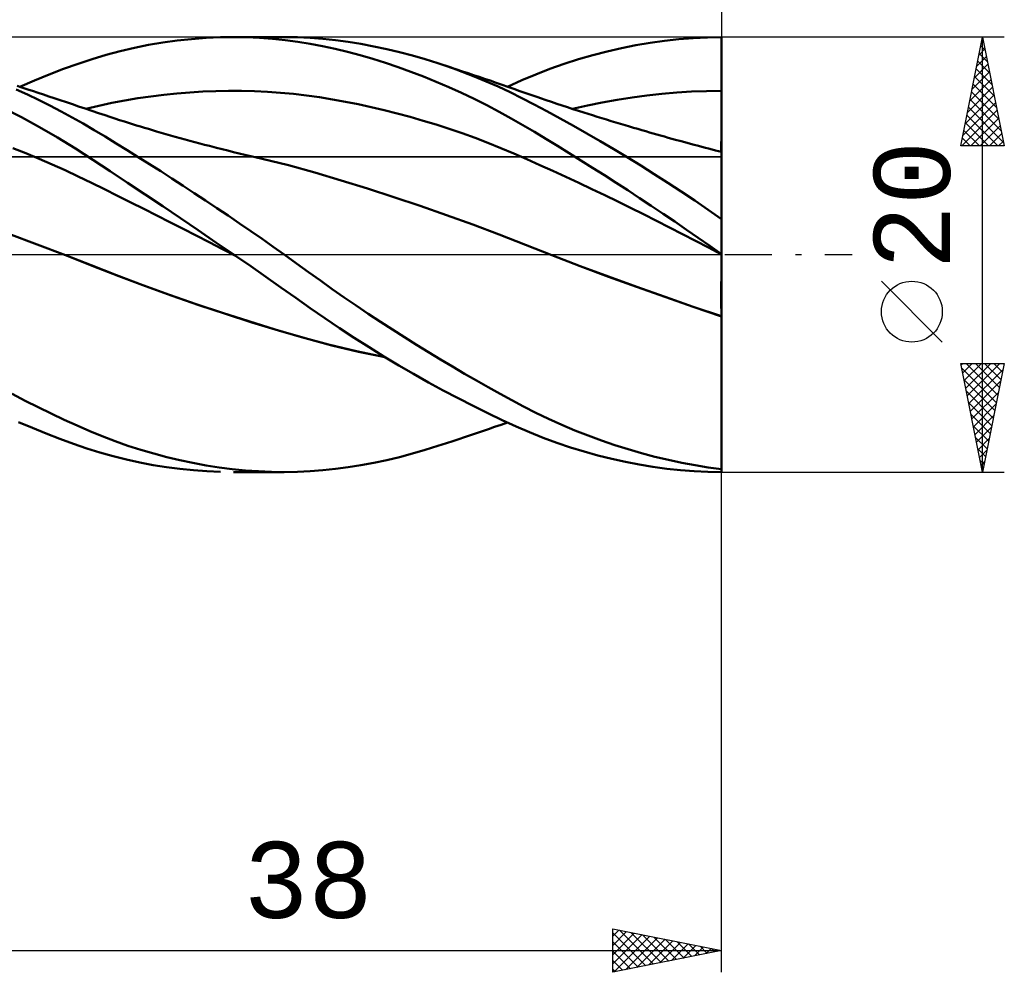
# Model space of a CAD drawing. Header units: millimetres. Extents: x -67 to 107, y -45 to 47.
# Tile 3 of 5: x 22 to 67, y -33 to 11. Entities that reach past the tile are written whole.
import ezdxf
from ezdxf.enums import TextEntityAlignment as Align

# ---------------------------------------------------------------- set-up
doc = ezdxf.new("R2010")
doc.units = ezdxf.units.MM
doc.header["$LTSCALE"] = 5.4
doc.linetypes.add('LONGDASH_DASH', pattern=[0.85, 0.4, -0.2, 0.05, -0.2])
for name, color, linetype in [('1', 4, 'CONTINUOUS'), ('2', 7, 'CONTINUOUS'), ('4', 2, 'LONGDASH_DASH'), ('CUT', 1, 'CONTINUOUS'), ('NOCUT', 7, 'CONTINUOUS'), ('SK2', 7, 'CONTINUOUS'), ('SK4', 2, 'LONGDASH_DASH')]:
    doc.layers.add(name, color=color, linetype=linetype)
doc.styles.get("Standard").update_dxf_attribs({"font": 'Monospac821 BT'})

msp = doc.modelspace()

# ---------------------------------------------------------------- linework, layer by layer
at = {"layer": '1', "color": 4, "linetype": 'CONTINUOUS', "lineweight": 50}
for p, q in [((29.642, 9.912), (30.306, 9.962)), ((30.306, 9.962), (30.969, 9.991)), ((30.969, 9.991), (31.569, 10)), ((32.166, 9.992), (31.569, 10)), ((31.574, 10), (33.902, 10)), ((32.761, 9.966), (32.166, 9.992)), ((33.352, 9.924), (32.761, 9.966)), ((34.505, 9.991), (33.902, 10)), ((35.088, 9.963), (34.505, 9.991)), ((35.667, 9.918), (35.088, 9.963)), ((52.694, 9.956), (53.349, 9.989)), ((53.349, 9.989), (54, 10)), ((53.999, 9.29), (54, 9.995)), ((53.999, 9.642), (54, 9.995)), ((54, 9.999), (54, 10)), ((54, 9.998), (54, 9.999)), ((54, 9.997), (54, 9.998)), ((54, 9.997), (54, 9.997)), ((54, 9.996), (54, 9.997)), ((54, 9.995), (54, 9.996)), ((54, 9.642), (54, 9.995)), ((26.362, 9.357), (27.014, 9.51)), ((27.014, 9.51), (27.667, 9.641)), ((27.667, 9.641), (28.323, 9.752)), ((28.323, 9.752), (28.981, 9.842)), ((28.981, 9.842), (29.642, 9.912)), ((33.94, 9.864), (33.352, 9.924)), ((34.524, 9.786), (33.94, 9.864)), ((35.091, 9.693), (34.524, 9.786)), ((35.66, 9.583), (35.091, 9.693)), ((36.235, 9.458), (35.66, 9.583)), ((36.251, 9.857), (35.667, 9.918)), ((36.837, 9.778), (36.251, 9.857)), ((37.426, 9.684), (36.837, 9.778)), ((38.016, 9.574), (37.426, 9.684)), ((38.608, 9.448), (38.016, 9.574)), ((49.397, 9.492), (50.055, 9.623)), ((50.055, 9.623), (50.715, 9.736)), ((50.715, 9.736), (51.375, 9.829)), ((51.375, 9.829), (52.035, 9.903)), ((52.035, 9.903), (52.694, 9.956)), ((53.999, 9.29), (53.999, 9.642)), ((54, 9.29), (54, 9.642)), ((25.074, 8.989), (25.714, 9.183)), ((25.714, 9.183), (26.362, 9.357)), ((36.812, 9.317), (36.235, 9.458)), ((37.391, 9.162), (36.812, 9.317)), ((37.971, 8.994), (37.391, 9.162)), ((39.198, 9.308), (38.608, 9.448)), ((39.788, 9.153), (39.198, 9.308)), ((40.376, 8.983), (39.788, 9.153)), ((47.423, 8.979), (48.081, 9.17)), ((48.081, 9.17), (48.74, 9.341)), ((48.74, 9.341), (49.397, 9.492)), ((53.998, 8.937), (53.999, 9.29)), ((53.998, 8.937), (53.999, 9.29)), ((54, 8.937), (54, 9.29)), ((23.757, 8.535), (24.423, 8.772)), ((24.423, 8.772), (25.074, 8.989)), ((38.553, 8.811), (37.971, 8.994)), ((39.136, 8.615), (38.553, 8.811)), ((39.719, 8.405), (39.136, 8.615)), ((40.964, 8.799), (40.376, 8.983)), ((41.52, 8.61), (40.964, 8.799)), ((41.148, 8.739), (40.964, 8.799)), ((41.333, 8.678), (41.148, 8.739)), ((41.587, 8.594), (41.333, 8.678)), ((42.076, 8.409), (41.52, 8.61)), ((46.113, 8.537), (46.767, 8.768)), ((46.767, 8.768), (47.423, 8.979)), ((53.997, 8.585), (53.998, 8.937)), ((53.997, 8.232), (53.998, 8.937)), ((54, 8.585), (54, 8.937)), ((22.415, 8.009), (23.088, 8.281)), ((23.088, 8.281), (23.757, 8.535)), ((40.302, 8.183), (39.719, 8.405)), ((40.886, 7.946), (40.302, 8.183)), ((41.84, 8.511), (41.587, 8.594)), ((42.094, 8.426), (41.84, 8.511)), ((42.63, 8.193), (42.076, 8.409)), ((42.347, 8.341), (42.094, 8.426)), ((42.601, 8.256), (42.347, 8.341)), ((42.854, 8.17), (42.601, 8.256)), ((43.182, 7.964), (42.63, 8.193)), ((43.108, 8.084), (42.854, 8.17)), ((44.816, 8.014), (45.462, 8.286)), ((45.462, 8.286), (46.113, 8.537)), ((53.996, 7.879), (53.997, 8.232)), ((53.996, 7.879), (53.997, 8.232)), ((53.997, 8.232), (53.997, 8.585)), ((54, 8.232), (54, 8.585)), ((54, 7.879), (54, 8.232)), ((21.797, 7.701), (21.619, 7.76)), ((21.738, 7.721), (22.415, 8.009)), ((21.976, 7.642), (21.797, 7.701)), ((41.47, 7.696), (40.886, 7.946)), ((42.053, 7.432), (41.47, 7.696)), ((43.361, 7.998), (43.108, 8.084)), ((43.732, 7.722), (43.182, 7.964)), ((43.635, 7.903), (43.361, 7.998)), ((43.91, 7.808), (43.635, 7.903)), ((44.279, 7.465), (43.732, 7.722)), ((44.184, 7.713), (43.91, 7.808)), ((44.162, 7.721), (44.816, 8.014)), ((44.459, 7.617), (44.184, 7.713)), ((53.996, 7.527), (53.996, 7.879)), ((53.996, 7.527), (53.996, 7.879)), ((54, 7.527), (54, 7.879)), ((22.093, 7.358), (21.575, 7.594)), ((22.155, 7.583), (21.976, 7.642)), ((22.61, 7.11), (22.093, 7.358)), ((22.333, 7.523), (22.155, 7.583)), ((22.581, 7.441), (22.333, 7.523)), ((22.828, 7.359), (22.581, 7.441)), ((23.075, 7.276), (22.828, 7.359)), ((23.323, 7.193), (23.075, 7.276)), ((27.17, 7.188), (27.766, 7.275)), ((27.766, 7.275), (28.363, 7.349)), ((28.363, 7.349), (28.959, 7.409)), ((28.959, 7.409), (29.555, 7.457)), ((29.555, 7.457), (30.151, 7.493)), ((30.151, 7.493), (30.747, 7.516)), ((30.747, 7.516), (31.343, 7.527)), ((31.939, 7.524), (31.343, 7.527)), ((32.535, 7.51), (31.939, 7.524)), ((33.131, 7.482), (32.535, 7.51)), ((33.728, 7.44), (33.131, 7.482)), ((34.324, 7.385), (33.728, 7.44)), ((34.92, 7.315), (34.324, 7.385)), ((35.516, 7.231), (34.92, 7.315)), ((42.635, 7.155), (42.053, 7.432)), ((44.825, 7.194), (44.279, 7.465)), ((44.733, 7.52), (44.459, 7.617)), ((45.007, 7.424), (44.733, 7.52)), ((45.282, 7.328), (45.007, 7.424)), ((45.556, 7.233), (45.282, 7.328)), ((49.887, 7.224), (50.572, 7.315)), ((50.572, 7.315), (51.257, 7.39)), ((51.257, 7.39), (51.941, 7.449)), ((51.941, 7.449), (52.626, 7.492)), ((52.626, 7.492), (53.311, 7.518)), ((53.311, 7.518), (53.996, 7.527)), ((53.995, 7.428), (53.996, 7.527)), ((53.995, 7.398), (53.996, 7.527)), ((53.995, 7.33), (53.995, 7.428)), ((53.995, 7.27), (53.995, 7.398)), ((53.995, 7.231), (53.995, 7.33)), ((53.995, 7.143), (53.995, 7.27)), ((53.996, 7.527), (53.998, 7.527)), ((53.999, 7.527), (53.998, 7.527)), ((53.999, 7.527), (54, 7.527)), ((54, 7.398), (54, 7.527)), ((54, 7.27), (54, 7.398)), ((54, 7.142), (54, 7.27)), ((23.126, 6.853), (22.61, 7.11)), ((23.641, 6.585), (23.126, 6.853)), ((23.603, 7.099), (23.323, 7.193)), ((23.884, 7.005), (23.603, 7.099)), ((24.164, 6.911), (23.884, 7.005)), ((24.445, 6.816), (24.164, 6.911)), ((24.749, 6.714), (24.445, 6.816)), ((24.786, 6.701), (25.382, 6.844)), ((25.382, 6.844), (25.978, 6.973)), ((25.978, 6.973), (26.574, 7.087)), ((26.574, 7.087), (27.17, 7.188)), ((36.112, 7.135), (35.516, 7.231)), ((36.708, 7.028), (36.112, 7.135)), ((37.304, 6.909), (36.708, 7.028)), ((37.9, 6.78), (37.304, 6.909)), ((43.214, 6.864), (42.635, 7.155)), ((43.785, 6.562), (43.214, 6.864)), ((45.388, 6.904), (44.825, 7.194)), ((45.978, 6.592), (45.388, 6.904)), ((45.685, 7.189), (45.556, 7.233)), ((45.933, 7.105), (45.685, 7.189)), ((46.181, 7.021), (45.933, 7.105)), ((46.428, 6.938), (46.181, 7.021)), ((46.676, 6.856), (46.428, 6.938)), ((46.924, 6.774), (46.676, 6.856)), ((47.148, 6.701), (47.833, 6.857)), ((47.833, 6.857), (48.518, 6.995)), ((48.518, 6.995), (49.202, 7.118)), ((49.202, 7.118), (49.887, 7.224)), ((53.994, 6.94), (53.995, 7.037)), ((53.994, 6.891), (53.995, 7.017)), ((53.994, 6.814), (53.994, 6.94)), ((53.994, 6.767), (53.994, 6.891)), ((53.994, 6.689), (53.994, 6.814)), ((53.995, 7.134), (53.995, 7.231)), ((53.995, 7.017), (53.995, 7.143)), ((53.995, 7.037), (53.995, 7.134)), ((54, 7.016), (54, 7.142)), ((54, 6.89), (54, 7.016)), ((54, 6.766), (54, 6.89)), ((21.814, 6.315), (20.977, 6.75)), ((24.153, 6.307), (23.641, 6.585)), ((25.052, 6.611), (24.749, 6.714)), ((25.356, 6.509), (25.052, 6.611)), ((25.66, 6.407), (25.356, 6.509)), ((25.884, 6.333), (25.66, 6.407)), ((38.497, 6.64), (37.9, 6.78)), ((39.093, 6.489), (38.497, 6.64)), ((39.689, 6.328), (39.093, 6.489)), ((44.334, 6.258), (43.785, 6.562)), ((46.587, 6.262), (45.978, 6.592)), ((47.172, 6.694), (46.924, 6.774)), ((47.419, 6.614), (47.172, 6.694)), ((47.667, 6.534), (47.419, 6.614)), ((47.87, 6.47), (47.667, 6.534)), ((48.073, 6.406), (47.87, 6.47)), ((48.286, 6.339), (48.073, 6.406)), ((48.499, 6.273), (48.286, 6.339)), ((53.993, 6.404), (53.994, 6.523)), ((53.993, 6.324), (53.994, 6.444)), ((53.993, 6.288), (53.993, 6.404)), ((53.994, 6.644), (53.994, 6.767)), ((53.994, 6.565), (53.994, 6.689)), ((53.994, 6.523), (53.994, 6.644)), ((53.994, 6.444), (53.994, 6.565)), ((54, 6.643), (54, 6.766)), ((54, 6.522), (54, 6.643)), ((54, 6.403), (54, 6.522)), ((54, 6.286), (54, 6.403)), ((22.649, 5.857), (21.814, 6.315)), ((24.663, 6.02), (24.153, 6.307)), ((25.163, 5.726), (24.663, 6.02)), ((26.108, 6.26), (25.884, 6.333)), ((26.332, 6.187), (26.108, 6.26)), ((26.556, 6.116), (26.332, 6.187)), ((26.74, 6.058), (26.556, 6.116)), ((26.924, 6), (26.74, 6.058)), ((27.108, 5.943), (26.924, 6)), ((27.293, 5.887), (27.108, 5.943)), ((27.477, 5.831), (27.293, 5.887)), ((40.285, 6.157), (39.689, 6.328)), ((40.881, 5.975), (40.285, 6.157)), ((41.477, 5.782), (40.881, 5.975)), ((44.867, 5.951), (44.334, 6.258)), ((45.396, 5.638), (44.867, 5.951)), ((47.199, 5.922), (46.587, 6.262)), ((47.813, 5.574), (47.199, 5.922)), ((48.712, 6.207), (48.499, 6.273)), ((48.925, 6.142), (48.712, 6.207)), ((49.139, 6.077), (48.925, 6.142)), ((49.352, 6.013), (49.139, 6.077)), ((49.565, 5.949), (49.352, 6.013)), ((49.778, 5.885), (49.565, 5.949)), ((49.962, 5.831), (49.778, 5.885)), ((53.993, 6.208), (53.993, 6.324)), ((53.993, 6.174), (53.993, 6.288)), ((53.993, 6.094), (53.993, 6.208)), ((53.993, 6.062), (53.993, 6.174)), ((53.993, 5.983), (53.993, 6.094)), ((53.993, 5.954), (53.993, 6.062)), ((53.993, 5.876), (53.993, 5.983)), ((53.993, 5.849), (53.993, 5.954)), ((54, 6.172), (54, 6.286)), ((54, 6.061), (54, 6.172)), ((54, 5.952), (54, 6.061)), ((54, 5.847), (54, 5.952)), ((23.476, 5.379), (22.649, 5.857)), ((25.66, 5.426), (25.163, 5.726)), ((27.661, 5.775), (27.477, 5.831)), ((27.845, 5.72), (27.661, 5.775)), ((28.029, 5.666), (27.845, 5.72)), ((28.348, 5.573), (28.029, 5.666)), ((28.667, 5.481), (28.348, 5.573)), ((28.891, 5.418), (28.667, 5.481)), ((42.073, 5.578), (41.477, 5.782)), ((42.669, 5.363), (42.073, 5.578)), ((45.928, 5.319), (45.396, 5.638)), ((48.428, 5.218), (47.813, 5.574)), ((50.146, 5.777), (49.962, 5.831)), ((50.33, 5.723), (50.146, 5.777)), ((50.514, 5.67), (50.33, 5.723)), ((50.686, 5.62), (50.514, 5.67)), ((50.858, 5.571), (50.686, 5.62)), ((51.03, 5.522), (50.858, 5.571)), ((51.202, 5.473), (51.03, 5.522)), ((51.374, 5.425), (51.202, 5.473)), ((53.992, 5.772), (53.993, 5.876)), ((53.992, 5.747), (53.993, 5.849)), ((53.992, 5.671), (53.992, 5.772)), ((53.992, 5.649), (53.992, 5.747)), ((53.992, 5.574), (53.992, 5.671)), ((53.992, 5.555), (53.992, 5.649)), ((53.992, 5.482), (53.992, 5.574)), ((53.992, 5.464), (53.992, 5.555)), ((53.992, 5.393), (53.992, 5.482)), ((53.992, 5.378), (53.992, 5.464)), ((54, 5.746), (54, 5.847)), ((54, 5.647), (54, 5.746)), ((54, 5.553), (54, 5.647)), ((54, 5.462), (54, 5.553)), ((54, 5.376), (54, 5.462)), ((24.299, 4.878), (23.476, 5.379)), ((26.166, 5.115), (25.66, 5.426)), ((26.677, 4.8), (26.166, 5.115)), ((29.115, 5.355), (28.891, 5.418)), ((29.34, 5.293), (29.115, 5.355)), ((29.564, 5.231), (29.34, 5.293)), ((29.788, 5.171), (29.564, 5.231)), ((30.013, 5.111), (29.788, 5.171)), ((30.237, 5.051), (30.013, 5.111)), ((30.461, 4.993), (30.237, 5.051)), ((30.778, 4.911), (30.461, 4.993)), ((43.265, 5.137), (42.669, 5.363)), ((43.862, 4.898), (43.265, 5.137)), ((46.463, 4.995), (45.928, 5.319)), ((46.999, 4.665), (46.463, 4.995)), ((49.045, 4.853), (48.428, 5.218)), ((51.545, 5.376), (51.374, 5.425)), ((51.717, 5.328), (51.545, 5.376)), ((51.889, 5.281), (51.717, 5.328)), ((52.152, 5.209), (51.889, 5.281)), ((52.414, 5.137), (52.152, 5.209)), ((52.676, 5.066), (52.414, 5.137)), ((52.939, 4.996), (52.676, 5.066)), ((53.202, 4.926), (52.939, 4.996)), ((53.991, 5.155), (53.992, 5.23)), ((53.991, 5.146), (53.992, 5.218)), ((53.991, 5.086), (53.991, 5.155)), ((53.991, 5.078), (53.991, 5.146)), ((53.991, 5.021), (53.991, 5.086)), ((53.991, 5.015), (53.991, 5.078)), ((53.991, 4.962), (53.991, 5.021)), ((53.991, 4.957), (53.991, 5.015)), ((53.992, 5.309), (53.992, 5.393)), ((53.992, 5.296), (53.992, 5.378)), ((53.992, 5.23), (53.992, 5.309)), ((53.992, 5.218), (53.992, 5.296)), ((54, 5.294), (54, 5.376)), ((54, 5.216), (54, 5.294)), ((54, 5.143), (54, 5.216)), ((54, 5.075), (54, 5.143)), ((54, 5.012), (54, 5.075)), ((54, 4.954), (54, 5.012)), ((22.024, 4.658), (21.422, 4.899)), ((22.626, 4.407), (22.024, 4.658)), ((25.104, 4.362), (24.299, 4.878)), ((27.189, 4.48), (26.677, 4.8)), ((31.041, 4.844), (30.778, 4.911)), ((31.304, 4.779), (31.041, 4.844)), ((31.567, 4.714), (31.304, 4.779)), ((31.831, 4.649), (31.567, 4.714)), ((32.094, 4.586), (31.831, 4.649)), ((32.357, 4.524), (32.094, 4.586)), ((44.458, 4.647), (43.862, 4.898)), ((45.054, 4.385), (44.458, 4.647)), ((47.537, 4.331), (46.999, 4.665)), ((49.665, 4.479), (49.045, 4.853)), ((53.466, 4.856), (53.202, 4.926)), ((53.729, 4.788), (53.466, 4.856)), ((53.993, 4.72), (53.729, 4.788)), ((53.991, 4.908), (53.991, 4.962)), ((53.991, 4.904), (53.991, 4.957)), ((53.991, 4.859), (53.991, 4.908)), ((53.991, 4.856), (53.991, 4.904)), ((53.991, 4.816), (53.991, 4.859)), ((53.991, 4.814), (53.991, 4.856)), ((53.991, 4.778), (53.991, 4.816)), ((53.991, 4.777), (53.991, 4.814)), ((53.991, 4.746), (53.991, 4.778)), ((53.991, 4.746), (53.991, 4.777)), ((53.991, 4.72), (53.991, 4.746)), ((53.991, 4.72), (53.991, 4.746)), ((53.993, 4.708), (53.993, 4.72)), ((53.993, 4.708), (53.993, 4.72)), ((53.994, 4.719), (53.993, 4.72)), ((53.994, 4.674), (53.993, 4.708)), ((53.994, 4.674), (53.993, 4.708)), ((53.995, 4.719), (53.994, 4.719)), ((53.994, 4.617), (53.994, 4.674)), ((53.994, 4.617), (53.994, 4.674)), ((53.994, 4.538), (53.994, 4.617)), ((53.994, 4.538), (53.994, 4.617)), ((53.995, 4.436), (53.994, 4.538)), ((53.995, 4.436), (53.994, 4.538)), ((53.996, 4.719), (53.995, 4.719)), ((53.998, 4.718), (53.996, 4.719)), ((53.999, 4.718), (53.998, 4.718)), ((54, 4.718), (53.999, 4.718)), ((54, 4.901), (54, 4.954)), ((54, 4.854), (54, 4.901)), ((54, 4.811), (54, 4.854)), ((54, 4.775), (54, 4.811)), ((54, 4.743), (54, 4.775)), ((54, 4.718), (54, 4.743)), ((54, -10), (54, 4.718)), ((23.228, 4.147), (22.626, 4.407)), ((23.83, 3.877), (23.228, 4.147)), ((25.896, 3.838), (25.104, 4.362)), ((27.704, 4.156), (27.189, 4.48)), ((28.219, 3.829), (27.704, 4.156)), ((32.62, 4.462), (32.357, 4.524)), ((32.883, 4.402), (32.62, 4.462)), ((34.094, 4.106), (32.883, 4.402)), ((35.305, 3.77), (34.094, 4.106)), ((45.65, 4.117), (45.054, 4.385)), ((46.246, 3.846), (45.65, 4.117)), ((48.076, 3.992), (47.537, 4.331)), ((50.286, 4.096), (49.665, 4.479)), ((50.909, 3.705), (50.286, 4.096)), ((53.995, 4.312), (53.995, 4.436)), ((53.995, 4.312), (53.995, 4.436)), ((53.996, 4.166), (53.995, 4.312)), ((53.996, 4.166), (53.995, 4.312)), ((53.996, 4), (53.996, 4.166)), ((53.996, 4), (53.996, 4.166)), ((24.432, 3.597), (23.83, 3.877)), ((26.697, 3.304), (25.896, 3.838)), ((28.734, 3.498), (28.219, 3.829)), ((36.516, 3.411), (35.305, 3.77)), ((46.842, 3.571), (46.246, 3.846)), ((48.615, 3.65), (48.076, 3.992)), ((49.154, 3.304), (48.615, 3.65)), ((51.532, 3.305), (50.909, 3.705)), ((53.997, 3.812), (53.996, 4)), ((53.997, 3.813), (53.996, 4)), ((53.997, 3.605), (53.997, 3.813)), ((53.997, 3.605), (53.997, 3.812)), ((25.034, 3.306), (24.432, 3.597)), ((25.636, 3.006), (25.034, 3.306)), ((27.503, 2.765), (26.697, 3.304)), ((29.25, 3.164), (28.734, 3.498)), ((37.727, 3.036), (36.516, 3.411)), ((47.438, 3.293), (46.842, 3.571)), ((48.034, 3.011), (47.438, 3.293)), ((49.692, 2.955), (49.154, 3.304)), ((52.153, 2.898), (51.532, 3.305)), ((53.998, 3.378), (53.997, 3.605)), ((53.998, 3.378), (53.997, 3.605)), ((53.998, 3.131), (53.998, 3.378)), ((53.998, 3.132), (53.998, 3.378)), ((26.238, 2.704), (25.636, 3.006)), ((28.311, 2.222), (27.503, 2.765)), ((29.766, 2.827), (29.25, 3.164)), ((30.285, 2.485), (29.766, 2.827)), ((38.938, 2.647), (37.727, 3.036)), ((48.63, 2.727), (48.034, 3.011)), ((49.227, 2.439), (48.63, 2.727)), ((50.232, 2.602), (49.692, 2.955)), ((52.772, 2.483), (52.153, 2.898)), ((53.998, 2.867), (53.998, 3.132)), ((53.998, 2.866), (53.998, 3.131)), ((53.999, 2.585), (53.998, 2.867)), ((53.999, 2.584), (53.998, 2.866)), ((26.84, 2.401), (26.238, 2.704)), ((27.442, 2.097), (26.84, 2.401)), ((30.804, 2.139), (30.285, 2.485)), ((40.149, 2.241), (38.938, 2.647)), ((49.823, 2.147), (49.227, 2.439)), ((50.772, 2.244), (50.232, 2.602)), ((53.388, 2.062), (52.772, 2.483)), ((53.999, 2.286), (53.999, 2.585)), ((53.999, 2.286), (53.999, 2.584)), ((54, 1.972), (53.999, 2.286)), ((54, 1.972), (53.999, 2.286)), ((28.044, 1.793), (27.442, 2.097)), ((29.123, 1.673), (28.311, 2.222)), ((31.324, 1.79), (30.804, 2.139)), ((41.36, 1.819), (40.149, 2.241)), ((42.571, 1.379), (41.36, 1.819)), ((50.419, 1.853), (49.823, 2.147)), ((51.015, 1.554), (50.419, 1.853)), ((51.313, 1.881), (50.772, 2.244)), ((51.854, 1.515), (51.313, 1.881)), ((54, 1.635), (53.388, 2.062)), ((54, 1.643), (54, 1.972)), ((54, 1.643), (54, 1.972)), ((28.646, 1.488), (28.044, 1.793)), ((29.248, 1.182), (28.646, 1.488)), ((29.94, 1.119), (29.123, 1.673)), ((31.843, 1.437), (31.324, 1.79)), ((32.361, 1.081), (31.843, 1.437)), ((43.782, 0.921), (42.571, 1.379)), ((51.611, 1.252), (51.015, 1.554)), ((52.393, 1.145), (51.854, 1.515)), ((22.54, 0.471), (21.233, 0.959)), ((29.85, 0.875), (29.248, 1.182)), ((30.759, 0.561), (29.94, 1.119)), ((32.877, 0.723), (32.361, 1.081)), ((44.994, 0.443), (43.782, 0.921)), ((52.207, 0.946), (51.611, 1.252)), ((52.803, 0.635), (52.207, 0.946)), ((52.931, 0.772), (52.393, 1.145)), ((23.846, -0.03), (22.54, 0.471)), ((30.452, 0.566), (29.85, 0.875)), ((31.054, 0.257), (30.452, 0.566)), ((31.577, 0), (30.759, 0.561)), ((33.392, 0.362), (32.877, 0.723)), ((53.399, 0.321), (52.803, 0.635)), ((53.467, 0.396), (52.931, 0.772)), ((31.656, -0.055), (31.054, 0.257)), ((33.902, 0), (33.392, 0.362)), ((46.204, -0.033), (44.994, 0.443)), ((53.996, 0.002), (53.399, 0.321)), ((54, 0.017), (53.467, 0.396)), ((53.995, 0.002), (53.996, 0.002)), ((53.995, 0.002), (53.996, 0.002)), ((53.995, 0.002), (53.995, 0.002)), ((53.995, 0.002), (53.995, 0.002)), ((53.995, 0.001), (53.995, 0.002)), ((53.995, 0.001), (53.995, 0.002)), ((53.995, 0.001), (53.995, 0.001)), ((53.995, 0.001), (53.995, 0.001)), ((53.995, 0.001), (53.995, 0.001)), ((53.995, 0.001), (53.995, 0.001)), ((53.995, 0), (53.995, 0.001)), ((53.995, 0), (53.995, 0.001)), ((53.995, 0), (53.995, 0)), ((53.995, 0), (53.995, 0)), ((53.995, -0.018), (53.995, 0)), ((53.995, -0.018), (53.995, 0)), ((53.996, 0.004), (53.997, 0.006)), ((53.996, 0.004), (53.997, 0.006)), ((53.996, 0.002), (53.996, 0.004)), ((53.996, 0.002), (53.996, 0.004)), ((53.996, 0.001), (53.996, 0.002)), ((53.997, 0.001), (53.996, 0.001)), ((53.997, 0.008), (53.998, 0.011)), ((53.997, 0.008), (53.998, 0.011)), ((53.997, 0.006), (53.997, 0.008)), ((53.997, 0.006), (53.997, 0.008)), ((53.998, 0.001), (53.997, 0.001)), ((53.998, 0.011), (53.999, 0.013)), ((53.998, 0.011), (53.999, 0.013)), ((53.999, 0), (53.998, 0.001)), ((53.999, 0.015), (54, 0.017)), ((53.999, 0.015), (54, 0.017)), ((53.999, 0.013), (53.999, 0.015)), ((53.999, 0.013), (53.999, 0.015)), ((53.999, 0), (53.999, 0)), ((23.846, -0.03), (23.846, -0.03)), ((23.846, -0.03), (23.846, -0.03)), ((25.071, -0.511), (23.846, -0.03)), ((25.02, -0.49), (23.846, -0.03)), ((23.846, -0.03), (23.846, -0.03)), ((23.846, -0.03), (23.846, -0.03)), ((23.846, -0.03), (23.846, -0.03)), ((31.604, -0.019), (31.577, 0)), ((31.617, -0.028), (31.604, -0.019)), ((31.631, -0.037), (31.617, -0.028)), ((31.644, -0.046), (31.631, -0.037)), ((31.657, -0.056), (31.644, -0.046)), ((32.357, -0.539), (31.657, -0.056)), ((34.468, -0.408), (33.902, 0)), ((35.017, -0.806), (34.468, -0.408)), ((47.502, -0.531), (46.204, -0.033)), ((47.499, -0.529), (46.204, -0.033)), ((53.993, -0.268), (53.994, -0.179)), ((53.993, -0.268), (53.994, -0.179)), ((53.993, -0.373), (53.993, -0.268)), ((53.993, -0.373), (53.993, -0.268)), ((53.993, -0.495), (53.993, -0.373)), ((53.993, -0.495), (53.993, -0.373)), ((53.994, -0.107), (53.995, -0.053)), ((53.994, -0.107), (53.995, -0.053)), ((53.994, -0.179), (53.994, -0.107)), ((53.994, -0.179), (53.994, -0.107)), ((53.995, -0.053), (53.995, -0.018)), ((53.995, -0.053), (53.995, -0.018)), ((54, -0.001), (53.999, 0)), ((26.189, -0.948), (25.02, -0.49)), ((26.295, -0.991), (25.071, -0.511)), ((33.052, -1.023), (32.357, -0.539)), ((35.56, -1.198), (35.017, -0.806)), ((48.798, -1.013), (47.499, -0.529)), ((48.8, -1.015), (47.502, -0.531)), ((53.992, -0.631), (53.993, -0.495)), ((53.992, -0.631), (53.993, -0.495)), ((53.992, -0.783), (53.992, -0.631)), ((53.992, -0.783), (53.992, -0.631)), ((53.992, -0.947), (53.992, -0.783)), ((53.992, -0.947), (53.992, -0.783)), ((27.399, -1.406), (26.189, -0.948)), ((27.519, -1.452), (26.295, -0.991)), ((33.743, -1.507), (33.052, -1.023)), ((36.106, -1.586), (35.56, -1.198)), ((50.103, -1.487), (48.798, -1.013)), ((50.098, -1.488), (48.8, -1.015)), ((53.991, -1.312), (53.992, -1.124)), ((53.991, -1.312), (53.992, -1.124)), ((53.991, -1.51), (53.991, -1.312)), ((53.991, -1.51), (53.991, -1.312)), ((53.992, -1.124), (53.992, -0.947)), ((53.992, -1.124), (53.992, -0.947)), ((28.622, -1.848), (27.399, -1.406)), ((28.744, -1.894), (27.519, -1.452)), ((34.43, -1.991), (33.743, -1.507)), ((36.656, -1.969), (36.106, -1.586)), ((51.396, -1.949), (50.098, -1.488)), ((51.406, -1.948), (50.103, -1.487)), ((53.991, -1.717), (53.991, -1.51)), ((53.991, -1.717), (53.991, -1.51)), ((53.991, -1.931), (53.991, -1.717)), ((53.991, -1.931), (53.991, -1.717)), ((29.846, -2.273), (28.622, -1.848)), ((29.968, -2.319), (28.744, -1.894)), ((35.096, -2.463), (34.43, -1.991)), ((37.208, -2.347), (36.656, -1.969)), ((52.694, -2.4), (51.396, -1.949)), ((52.702, -2.397), (51.406, -1.948)), ((53.991, -2.151), (53.991, -1.931)), ((53.991, -2.151), (53.991, -1.931)), ((53.991, -2.376), (53.991, -2.151)), ((53.991, -2.376), (53.991, -2.151)), ((31.066, -2.68), (29.846, -2.273)), ((31.193, -2.727), (29.968, -2.319)), ((32.277, -3.067), (31.066, -2.68)), ((35.764, -2.929), (35.096, -2.463)), ((37.762, -2.72), (37.208, -2.347)), ((53.992, -2.84), (52.694, -2.4)), ((53.992, -2.834), (52.702, -2.397)), ((53.992, -2.604), (53.991, -2.376)), ((53.992, -2.604), (53.991, -2.376)), ((53.992, -2.833), (53.992, -2.604)), ((53.992, -2.833), (53.992, -2.604)), ((32.417, -3.118), (31.193, -2.727)), ((33.488, -3.439), (32.277, -3.067)), ((33.642, -3.493), (32.417, -3.118)), ((36.438, -3.385), (35.764, -2.929)), ((38.317, -3.086), (37.762, -2.72)), ((38.872, -3.447), (38.317, -3.086)), ((53.992, -2.834), (53.992, -2.833)), ((53.992, -2.834), (53.992, -2.833)), ((53.992, -2.835), (53.992, -2.834)), ((53.992, -2.835), (53.992, -2.834)), ((53.993, -2.834), (53.992, -2.834)), ((53.992, -2.837), (53.992, -2.835)), ((53.992, -2.836), (53.992, -2.835)), ((53.992, -2.837), (53.992, -2.836)), ((53.992, -2.838), (53.992, -2.837)), ((53.992, -2.838), (53.992, -2.837)), ((53.992, -2.839), (53.992, -2.838)), ((53.992, -2.839), (53.992, -2.838)), ((53.992, -2.84), (53.992, -2.839)), ((53.992, -2.84), (53.992, -2.839)), ((53.992, -3.26), (53.992, -2.84)), ((53.992, -3.26), (53.992, -2.84)), ((53.993, -2.841), (53.992, -2.84)), ((53.994, -2.834), (53.993, -2.834)), ((53.995, -2.841), (53.993, -2.841)), ((53.996, -2.835), (53.994, -2.834)), ((53.996, -2.842), (53.995, -2.841)), ((53.997, -2.835), (53.996, -2.835)), ((53.997, -2.842), (53.996, -2.842)), ((53.999, -2.836), (53.997, -2.835)), ((53.999, -2.843), (53.997, -2.842)), ((54, -2.836), (53.999, -2.836)), ((54, -2.843), (53.999, -2.843)), ((34.696, -3.794), (33.488, -3.439)), ((34.867, -3.849), (33.642, -3.493)), ((37.116, -3.83), (36.438, -3.385)), ((39.426, -3.801), (38.872, -3.447)), ((53.993, -3.68), (53.992, -3.26)), ((53.993, -3.68), (53.992, -3.26)), ((35.93, -4.131), (34.696, -3.794)), ((36.091, -4.177), (34.867, -3.849)), ((37.796, -4.262), (37.116, -3.83)), ((39.978, -4.148), (39.426, -3.801)), ((53.993, -4.1), (53.993, -3.68)), ((53.993, -4.099), (53.993, -3.68)), ((37.218, -4.44), (35.93, -4.131)), ((37.315, -4.467), (36.091, -4.177)), ((38.519, -4.709), (37.218, -4.44)), ((38.539, -4.72), (37.315, -4.467)), ((38.477, -4.683), (37.796, -4.262)), ((40.53, -4.488), (39.978, -4.148)), ((41.082, -4.823), (40.53, -4.488)), ((53.994, -4.517), (53.993, -4.099)), ((53.994, -4.517), (53.993, -4.1)), ((53.994, -4.932), (53.994, -4.517)), ((53.994, -4.932), (53.994, -4.517)), ((39.16, -5.092), (38.477, -4.683)), ((41.633, -5.152), (41.082, -4.823)), ((53.995, -5.344), (53.994, -4.932)), ((53.995, -5.343), (53.994, -4.932)), ((39.844, -5.489), (39.16, -5.092)), ((42.183, -5.475), (41.633, -5.152)), ((53.995, -5.75), (53.995, -5.343)), ((53.995, -5.752), (53.995, -5.344)), ((40.527, -5.874), (39.844, -5.489)), ((41.212, -6.248), (40.527, -5.874)), ((42.731, -5.791), (42.183, -5.475)), ((43.277, -6.101), (42.731, -5.791)), ((53.995, -6.152), (53.995, -5.75)), ((53.995, -6.153), (53.995, -5.752)), ((41.896, -6.609), (41.212, -6.248)), ((43.822, -6.404), (43.277, -6.101)), ((53.996, -6.546), (53.995, -6.152)), ((53.996, -6.547), (53.995, -6.153)), ((21.985, -6.717), (21.385, -6.406)), ((22.586, -7.019), (21.985, -6.717)), ((42.578, -6.958), (41.896, -6.609)), ((44.364, -6.7), (43.822, -6.404)), ((44.905, -6.988), (44.364, -6.7)), ((53.996, -6.931), (53.996, -6.546)), ((53.996, -6.932), (53.996, -6.547)), ((23.185, -7.311), (22.586, -7.019)), ((43.257, -7.293), (42.578, -6.958)), ((45.465, -7.273), (44.905, -6.988)), ((53.997, -7.307), (53.996, -6.931)), ((53.997, -7.307), (53.996, -6.932)), ((23.781, -7.591), (23.185, -7.311)), ((24.375, -7.859), (23.781, -7.591)), ((43.922, -7.61), (43.257, -7.293)), ((44.558, -7.901), (43.922, -7.61)), ((46.054, -7.555), (45.465, -7.273)), ((46.658, -7.828), (46.054, -7.555)), ((53.997, -7.672), (53.997, -7.307)), ((53.997, -7.673), (53.997, -7.307)), ((53.998, -8.026), (53.997, -7.672)), ((53.998, -8.027), (53.997, -7.673)), ((22.321, -7.97), (21.686, -7.698)), ((22.954, -8.228), (22.321, -7.97)), ((24.961, -8.114), (24.375, -7.859)), ((25.537, -8.352), (24.961, -8.114)), ((42.736, -8.21), (43.009, -8.118)), ((43.009, -8.118), (43.282, -8.025)), ((43.282, -8.025), (43.57, -7.926)), ((43.57, -7.926), (43.866, -7.823)), ((43.866, -7.823), (44.162, -7.721)), ((45.179, -8.17), (44.558, -7.901)), ((47.264, -8.085), (46.658, -7.828)), ((47.873, -8.325), (47.264, -8.085)), ((53.998, -8.368), (53.998, -8.026)), ((53.998, -8.37), (53.998, -8.027)), ((23.582, -8.47), (22.954, -8.228)), ((24.208, -8.698), (23.582, -8.47)), ((26.123, -8.577), (25.537, -8.352)), ((26.716, -8.786), (26.123, -8.577)), ((41.365, -8.668), (41.645, -8.575)), ((41.645, -8.575), (41.918, -8.485)), ((41.918, -8.485), (42.191, -8.394)), ((42.191, -8.394), (42.463, -8.302)), ((42.463, -8.302), (42.736, -8.21)), ((45.802, -8.42), (45.179, -8.17)), ((46.428, -8.651), (45.802, -8.42)), ((48.482, -8.55), (47.873, -8.325)), ((49.093, -8.759), (48.482, -8.55)), ((53.998, -8.697), (53.998, -8.368)), ((53.998, -8.698), (53.998, -8.37)), ((24.827, -8.909), (24.208, -8.698)), ((25.427, -9.099), (24.827, -8.909)), ((27.311, -8.978), (26.716, -8.786)), ((27.908, -9.153), (27.311, -8.978)), ((39.788, -9.153), (40.376, -8.983)), ((40.376, -8.983), (40.964, -8.799)), ((40.964, -8.799), (41.163, -8.734)), ((41.163, -8.734), (41.365, -8.668)), ((47.057, -8.864), (46.428, -8.651)), ((47.688, -9.058), (47.057, -8.864)), ((49.707, -8.953), (49.093, -8.759)), ((50.322, -9.133), (49.707, -8.953)), ((53.999, -9.012), (53.998, -8.697)), ((53.999, -9.012), (53.998, -8.698)), ((53.999, -9.31), (53.999, -9.012)), ((53.999, -9.311), (53.999, -9.012)), ((26.033, -9.271), (25.427, -9.099)), ((26.642, -9.425), (26.033, -9.271)), ((27.255, -9.561), (26.642, -9.425)), ((28.506, -9.312), (27.908, -9.153)), ((29.104, -9.454), (28.506, -9.312)), ((29.703, -9.58), (29.104, -9.454)), ((38.016, -9.574), (38.608, -9.448)), ((38.608, -9.448), (39.198, -9.308)), ((39.198, -9.308), (39.788, -9.153)), ((48.319, -9.234), (47.688, -9.058)), ((48.951, -9.392), (48.319, -9.234)), ((49.582, -9.531), (48.951, -9.392)), ((50.939, -9.296), (50.322, -9.133)), ((51.556, -9.444), (50.939, -9.296)), ((52.171, -9.575), (51.556, -9.444)), ((54, -9.593), (53.999, -9.31)), ((54, -9.593), (53.999, -9.311)), ((27.869, -9.678), (27.255, -9.561)), ((28.484, -9.776), (27.869, -9.678)), ((29.103, -9.857), (28.484, -9.776)), ((29.724, -9.919), (29.103, -9.857)), ((30.305, -9.69), (29.703, -9.58)), ((30.347, -9.964), (29.724, -9.919)), ((30.908, -9.783), (30.305, -9.69)), ((31.51, -9.861), (30.908, -9.783)), ((32.112, -9.921), (31.51, -9.861)), ((32.713, -9.965), (32.112, -9.921)), ((35.088, -9.963), (35.667, -9.918)), ((35.667, -9.918), (36.251, -9.857)), ((36.251, -9.857), (36.837, -9.778)), ((36.837, -9.778), (37.426, -9.684)), ((37.426, -9.684), (38.016, -9.574)), ((50.214, -9.652), (49.582, -9.531)), ((50.848, -9.756), (50.214, -9.652)), ((51.482, -9.843), (50.848, -9.756)), ((52.115, -9.91), (51.482, -9.843)), ((52.746, -9.959), (52.115, -9.91)), ((52.784, -9.689), (52.171, -9.575)), ((53.394, -9.786), (52.784, -9.689)), ((54, -9.865), (53.394, -9.786)), ((54, -9.859), (54, -9.593)), ((54, -9.859), (54, -9.593)), ((30.969, -9.991), (30.347, -9.964)), ((33.902, -10), (31.574, -10)), ((33.31, -9.991), (32.713, -9.965)), ((33.902, -10), (33.31, -9.991)), ((33.902, -10), (34.505, -9.991)), ((34.505, -9.991), (35.088, -9.963)), ((53.375, -9.989), (52.746, -9.959)), ((54, -10), (53.375, -9.989))]:
    msp.add_line(p, q, dxfattribs=at)
at = {"layer": '2', "color": 7, "linetype": 'CONTINUOUS', "lineweight": 25}
for p, q in [((54, 33), (54, 10)), ((67, 10), (54, 10)), ((65, 5), (66, 10)), ((66, -10), (66, 10)), ((66, 10), (67, 5)), ((65.92, 9.599), (66.12, 9.399)), ((65.944, 9.722), (66.037, 9.815)), ((65.991, 9.953), (66.014, 9.929)), ((65.732, 8.661), (66.178, 9.108)), ((65.838, 9.192), (66.108, 9.461)), ((65.849, 9.246), (66.226, 8.868)), ((65.626, 8.131), (66.249, 8.754)), ((65.778, 8.892), (66.332, 8.338)), ((65.52, 7.601), (66.32, 8.401)), ((65.637, 8.185), (66.545, 7.277)), ((65.708, 8.539), (66.438, 7.808)), ((65.414, 7.07), (66.391, 8.047)), ((65.566, 7.831), (66.651, 6.747)), ((65.202, 6.01), (66.532, 7.34)), ((65.308, 6.54), (66.461, 7.693)), ((65.496, 7.478), (66.757, 6.217)), ((65.096, 5.479), (66.603, 6.986)), ((65.425, 7.124), (66.863, 5.686)), ((65.041, 5), (66.673, 6.633)), ((65.283, 6.417), (66.701, 5)), ((65.354, 6.771), (66.969, 5.156)), ((65.213, 6.064), (66.276, 5)), ((65.465, 5), (66.744, 6.279)), ((65.889, 5), (66.815, 5.926)), ((65.142, 5.71), (65.852, 5)), ((66.313, 5), (66.886, 5.572)), ((67, 5), (65, 5)), ((65.001, 5.003), (65.004, 5)), ((65.071, 5.357), (65.428, 5)), ((66.738, 5), (66.956, 5.219)), ((54, -33), (54, 0)), ((64.15, -4.025), (61.35, -1.225)), ((66, -10), (65, -5)), ((65, -5), (67, -5)), ((65.017, -5.084), (65.1, -5)), ((65.045, -5.223), (66.637, -6.816)), ((65.087, -5.437), (65.525, -5)), ((65.158, -5.791), (65.949, -5)), ((65.229, -6.144), (66.373, -5)), ((65.245, -5), (66.708, -6.462)), ((65.3, -6.498), (66.797, -5)), ((65.37, -6.851), (66.945, -5.277)), ((65.67, -5), (66.778, -6.109)), ((67, -5), (66, -10)), ((66.094, -5), (66.849, -5.755)), ((66.518, -5), (66.92, -5.401)), ((66.943, -5), (66.99, -5.048)), ((65.151, -5.754), (66.566, -7.169)), ((65.441, -7.205), (66.839, -5.807)), ((65.257, -6.284), (66.495, -7.523)), ((65.512, -7.558), (66.732, -6.338)), ((65.363, -6.814), (66.425, -7.876)), ((65.582, -7.912), (66.626, -6.868)), ((65.469, -7.345), (66.354, -8.23)), ((65.653, -8.266), (66.52, -7.398)), ((65.575, -7.875), (66.283, -8.583)), ((65.724, -8.619), (66.414, -7.929)), ((65.681, -8.405), (66.213, -8.937)), ((65.795, -8.973), (66.308, -8.459)), ((65.787, -8.936), (66.142, -9.291)), ((65.865, -9.326), (66.202, -8.989)), ((65.893, -9.466), (66.071, -9.644)), ((65.936, -9.68), (66.096, -9.52)), ((54, -10), (67, -10)), ((65.999, -9.996), (66, -9.998)), ((49, -33), (49, -31)), ((49, -31), (54, -32)), ((49, -31.342), (49.285, -31.057)), ((49, -31.766), (49.639, -31.128)), ((49, -31.181), (50.516, -32.697)), ((49, -32.191), (49.992, -31.198)), ((49.304, -31.061), (50.869, -32.626)), ((49.835, -31.167), (51.223, -32.555)), ((49, -32.615), (50.346, -31.269)), ((49, -31.605), (50.162, -32.768)), ((49.049, -32.99), (50.699, -31.34)), ((49.579, -32.884), (51.053, -31.411)), ((50.11, -32.778), (51.406, -31.481)), ((50.365, -31.273), (51.577, -32.485)), ((50.64, -32.672), (51.76, -31.552)), ((50.895, -31.379), (51.93, -32.414)), ((51.17, -32.566), (52.114, -31.623)), ((51.426, -31.485), (52.284, -32.343)), ((51.956, -31.591), (52.637, -32.273)), ((16, -32), (54, -32)), ((54, -32), (49, -33)), ((49, -32.029), (49.809, -32.838)), ((51.701, -32.46), (52.467, -31.693)), ((52.231, -32.354), (52.821, -31.764)), ((52.486, -31.697), (52.991, -32.202)), ((52.761, -32.248), (53.174, -31.835)), ((53.017, -31.803), (53.344, -32.131)), ((53.292, -32.142), (53.528, -31.906)), ((53.547, -31.909), (53.698, -32.06)), ((53.822, -32.036), (53.881, -31.976)), ((49, -32.454), (49.455, -32.909)), ((49, -32.878), (49.102, -32.98))]:
    msp.add_line(p, q, dxfattribs=at)
msp.add_circle((62.75, -2.625), 1.4, dxfattribs=at)
at = {"layer": '4', "color": 2, "linetype": 'LONGDASH_DASH', "lineweight": 25}
msp.add_line((0, 0), (54, 0), dxfattribs=at)
at = {"layer": 'CUT', "color": 1, "linetype": 'CONTINUOUS', "lineweight": 25}
for p, q in [((54, 10), (16, 10)), ((53.99, 4.5), (54, 9.995)), ((54, 9.995), (54, 10)), ((16.01, 4.5), (53.99, 4.5))]:
    msp.add_line(p, q, dxfattribs=at)
at = {"layer": 'NOCUT', "color": 7, "linetype": 'CONTINUOUS', "lineweight": 25}
for p, q in [((54, 9.995), (53.99, 4.5)), ((54, 0), (54, 9.995)), ((53.99, 4.5), (16.01, 4.5)), ((0, 0), (54, 0))]:
    msp.add_line(p, q, dxfattribs=at)
at = {"layer": 'SK2', "color": 7, "linetype": 'CONTINUOUS', "lineweight": 25}
msp.add_line((54, 43), (54, 0), dxfattribs=at)
at = {"layer": 'SK4', "color": 2, "linetype": 'LONGDASH_DASH', "lineweight": 25}
msp.add_line((-56, 0), (60, 0), dxfattribs=at)

# ---------------------------------------------------------------- texts
at = {"layer": '2', "color": 7, "linetype": 'CONTINUOUS', "lineweight": 25}
msp.add_text('20', height=3.5, rotation=90, dxfattribs=at).set_placement((64.5, 2.275), align=Align.CENTER)
msp.add_text('38', height=3.5, dxfattribs=at).set_placement((35, -30.5), align=Align.CENTER)

doc.saveas('drawing.dxf')
